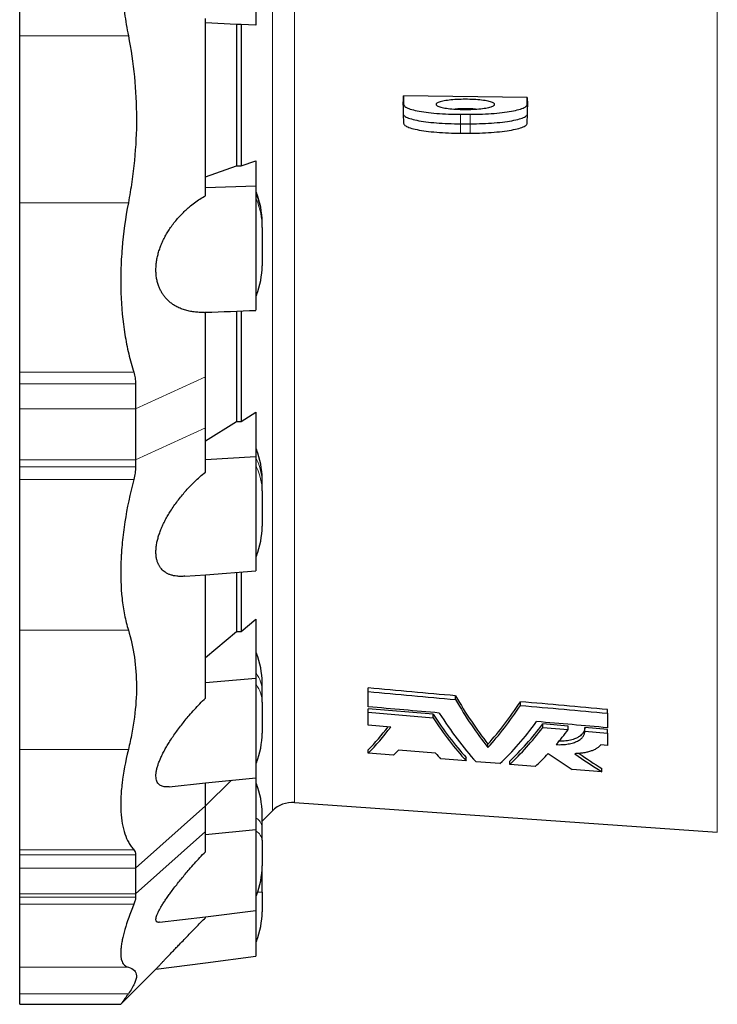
# Model space of a CAD drawing. Header units: millimetres. Extents: x 254 to 2565, y 151 to 2406.
# Tile 1 of 8: x 254 to 618, y 151 to 665. Entities that reach past the tile are written whole.
import ezdxf

# ---------------------------------------------------------------- set-up
doc = ezdxf.new("R2010")
doc.units = ezdxf.units.MM

msp = doc.modelspace()

# ---------------------------------------------------------------- linework, layer by layer
at = {"color": 8, "linetype": 'Continuous', "lineweight": 18}
for p, q in [((617.96, 240.59), (617.96, 1154.17)), ((385.52, 1143.09), (385.52, 251.67)), ((397.17, 1138.73), (397.17, 256.03)), ((253.54, 656.38), (310.3, 656.38)), ((454.12, 620.54), (453.86, 615.62)), ((518.59, 620.54), (518.86, 615.62)), ((483.86, 615.38), (483.86, 610.41)), ((488.86, 615.38), (488.86, 610.41)), ((483.86, 605.53), (483.86, 610.41)), ((488.86, 605.53), (488.86, 610.41)), ((377.16, 574.3), (377.16, 573.05)), ((377.16, 573.05), (377.16, 570.81)), ((377.16, 570.81), (377.16, 521.02)), ((253.54, 569.14), (310.3, 569.14)), ((253.54, 480.66), (313.14, 480.66)), ((350.54, 478.21), (314.04, 461.63)), ((253.54, 474.55), (314.04, 474.55)), ((253.54, 461.63), (314.04, 461.63)), ((350.54, 451.61), (314.04, 435.03)), ((377.16, 440.25), (377.16, 435.38)), ((253.54, 435.03), (314.04, 435.03)), ((377.16, 435.38), (377.16, 431.11)), ((253.54, 431.31), (314.04, 431.31)), ((377.16, 431.11), (377.16, 384.95)), ((253.54, 424.71), (313.14, 424.71)), ((253.54, 346.1), (310.3, 346.1)), ((377.16, 333.87), (377.16, 323.35)), ((377.16, 323.35), (377.16, 317.48)), ((377.16, 317.48), (377.16, 276.96)), ((253.54, 283.65), (310.3, 283.65)), ((377.16, 265.56), (377.16, 247.93)), ((314.04, 221.75), (350.54, 254.28)), ((377.16, 247.93), (377.16, 241.03)), ((314.04, 208.38), (350.54, 240.93)), ((377.16, 241.03), (377.16, 207.63)), ((253.54, 231.4), (313.14, 231.4)), ((253.54, 228.63), (314.04, 228.63)), ((314.04, 221.75), (253.54, 221.75)), ((379.68, 216.51), (380.2, 216.51)), ((253.54, 208.38), (314.04, 208.38)), ((253.54, 206.6), (314.04, 206.6)), ((377.16, 207.63), (377.16, 183.74)), ((377.79, 209.26), (380.2, 209.26)), ((253.54, 202.89), (313.14, 202.89)), ((253.54, 170), (310.3, 170)), ((253.54, 156.19), (310.3, 156.19))]:
    msp.add_line(p, q, dxfattribs=at)
at = {"color": 7, "linetype": 'Continuous', "lineweight": 25}
for p, q in [((253.54, 656.38), (253.54, 750.69)), ((350.54, 572.86), (350.54, 665.37)), ((376.86, 663.89), (376.86, 661.96)), ((366.75, 662.29), (350.54, 663.04)), ((369.23, 662.31), (366.75, 662.29)), ((366.75, 662.29), (366.75, 588.4)), ((376.86, 661.96), (369.23, 662.31)), ((369.23, 662.31), (369.23, 588.38)), ((253.54, 569.14), (253.54, 656.38)), ((454.12, 624.98), (454.12, 620.54)), ((518.59, 624.2), (454.12, 624.98)), ((518.59, 620.54), (518.59, 624.2)), ((453.86, 620.05), (453.86, 615.62)), ((518.86, 615.62), (518.86, 619.26)), ((453.86, 615.57), (454.12, 610.65)), ((483.86, 615.38), (488.86, 615.38)), ((518.59, 610.65), (518.86, 615.57)), ((483.86, 610.41), (488.86, 610.41)), ((483.86, 605.53), (488.86, 605.53)), ((350.54, 582.64), (366.75, 588.4)), ((369.23, 588.38), (376.86, 591.09)), ((376.86, 591.09), (376.86, 577.85)), ((376.86, 577.85), (350.54, 576.99)), ((253.54, 480.66), (253.54, 569.14)), ((380.2, 558.52), (380.2, 559.02)), ((380.2, 556.28), (380.2, 558.52)), ((380.2, 556.28), (380.2, 536.31)), ((350.54, 478.21), (350.54, 511.97)), ((366.75, 512.6), (366.75, 454.99)), ((369.23, 512.69), (369.23, 454.98)), ((253.54, 474.55), (253.54, 480.66)), ((350.54, 451.61), (350.54, 478.21)), ((253.54, 461.63), (253.54, 474.55)), ((314.04, 474.55), (314.04, 461.63)), ((253.54, 435.03), (253.54, 461.63)), ((314.04, 461.63), (314.04, 435.03)), ((369.23, 454.98), (376.86, 459.78)), ((376.86, 459.78), (376.86, 436.53)), ((350.54, 444.79), (366.75, 454.99)), ((350.54, 428.52), (350.54, 451.61)), ((253.54, 431.31), (253.54, 435.03)), ((314.04, 435.03), (314.04, 431.31)), ((376.86, 436.53), (350.54, 434.88)), ((253.54, 424.71), (253.54, 431.31)), ((253.54, 346.1), (253.54, 424.71)), ((380.2, 423.01), (380.2, 424.96)), ((380.2, 418.75), (380.2, 423.01)), ((380.2, 418.75), (380.2, 400.23)), ((366.75, 376.14), (366.75, 345.32)), ((369.23, 376.33), (369.23, 345.31)), ((350.54, 310.49), (350.54, 374.95)), ((369.23, 345.31), (376.86, 351.73)), ((376.86, 351.73), (376.86, 320.75)), ((253.54, 283.65), (253.54, 346.1)), ((350.54, 331.68), (366.75, 345.32)), ((376.86, 320.75), (350.54, 318.47)), ((380.2, 314.36), (380.2, 318.58)), ((380.2, 308.5), (380.2, 314.36)), ((435.66, 313.91), (435.66, 315.87)), ((435.66, 306), (435.66, 313.91)), ((380.2, 308.5), (380.2, 292.24)), ((481.19, 309.79), (481.19, 311.74)), ((515.12, 306.74), (515.12, 308.67)), ((469.52, 302.07), (435.66, 305.02)), ((435.66, 303.15), (435.66, 305.02)), ((560.66, 302.65), (560.66, 304.58)), ((435.66, 303.15), (469.52, 300.2)), ((435.66, 296.44), (435.66, 303.15)), ((469.52, 300.2), (469.52, 302.07)), ((560.66, 302.65), (560.66, 295.06)), ((447.37, 295.44), (435.66, 296.44)), ((540.13, 295.95), (526.79, 297.1)), ((526.79, 295.24), (526.79, 297.1)), ((526.79, 295.24), (540.13, 294.09)), ((540.13, 294.09), (540.13, 295.95)), ((560.66, 294.17), (548.75, 295.2)), ((548.75, 293.34), (548.75, 295.2)), ((548.75, 293.34), (560.66, 292.32)), ((560.66, 292.32), (560.66, 294.17)), ((560.66, 292.32), (560.66, 285.87)), ((253.54, 231.4), (253.54, 283.65)), ((435.66, 281.85), (435.66, 283.58)), ((470.79, 281.83), (451.4, 283.41)), ((498.16, 284.78), (498.16, 286.56)), ((560.66, 285.87), (557.08, 286.17)), ((448.89, 280.78), (435.66, 281.85)), ((486.79, 277.74), (473.45, 278.81)), ((486.79, 277.74), (486.79, 279.47)), ((509.52, 275.92), (509.52, 277.64)), ((504.38, 276.33), (491.93, 277.33)), ((522.86, 274.85), (509.52, 275.92)), ((557.68, 272.06), (542.21, 273.3)), ((557.68, 272.06), (557.68, 273.78)), ((350.54, 254.36), (364.21, 267.63)), ((376.86, 268.93), (376.86, 241.83)), ((350.54, 254.28), (350.54, 266.21)), ((350.54, 240.93), (350.54, 254.28)), ((397.17, 256.03), (617.96, 240.59)), ((380.2, 246.35), (385.52, 251.67)), ((380.2, 243.2), (380.2, 250.28)), ((376.86, 241.83), (350.54, 239.14)), ((380.2, 236.31), (380.2, 243.2)), ((350.54, 230.34), (350.54, 240.93)), ((253.54, 228.63), (253.54, 231.4)), ((380.2, 236.31), (380.2, 222.91)), ((253.54, 221.75), (253.54, 228.63)), ((314.04, 228.63), (314.04, 221.75)), ((253.54, 208.38), (253.54, 221.75)), ((314.04, 221.75), (314.04, 208.38)), ((380.2, 216.51), (380.2, 222.91)), ((380.2, 209.26), (380.2, 216.51)), ((253.54, 206.6), (253.54, 208.38)), ((253.54, 202.89), (253.54, 206.6)), ((314.04, 208.38), (314.04, 206.6)), ((380.2, 209.26), (380.2, 199.02)), ((253.54, 170), (253.54, 202.89)), ((350.54, 195.9), (350.54, 196.37)), ((253.54, 156.19), (253.54, 170)), ((306.34, 150.68), (324.72, 169.06)), ((253.54, 150.67), (253.54, 156.19)), ((253.54, 150.67), (306.34, 150.67))]:
    msp.add_line(p, q, dxfattribs=at)
at = {"color": 7, "linetype": 'Continuous', "lineweight": 25, "flags": 128}
for points in [[(486.36, 623.19), (485.23, 623.18), (484.11, 623.16), (483, 623.13), (481.91, 623.08), (480.84, 623.01), (479.81, 622.93), (478.81, 622.84), (477.85, 622.74), (476.94, 622.63), (476.07, 622.5), (475.27, 622.36), (474.53, 622.22), (473.85, 622.06), (473.23, 621.89), (472.69, 621.72), (472.23, 621.54), (471.84, 621.36), (471.53, 621.17), (471.31, 620.98), (471.16, 620.79), (471.1, 620.59), (471.12, 620.39), (471.22, 620.2), (471.41, 620.01), (471.68, 619.82), (472.03, 619.63), (472.45, 619.45), (472.96, 619.27), (473.53, 619.1), (474.18, 618.94), (474.89, 618.79), (475.66, 618.65), (476.5, 618.52), (477.39, 618.4), (478.32, 618.29), (479.3, 618.19), (480.32, 618.11), (481.37, 618.04), (482.45, 617.98), (483.55, 617.94), (484.67, 617.91), (485.79, 617.89), (486.92, 617.89), (488.05, 617.91), (489.16, 617.94), (490.26, 617.98), (491.34, 618.04), (492.39, 618.11), (493.41, 618.19), (494.39, 618.29), (495.33, 618.4), (496.21, 618.52), (497.05, 618.65), (497.82, 618.79), (498.54, 618.94), (499.18, 619.1), (499.76, 619.27), (500.26, 619.45), (500.69, 619.63), (501.04, 619.82), (501.3, 620.01), (501.49, 620.2), (501.6, 620.39), (501.62, 620.59), (501.55, 620.79), (501.41, 620.98), (501.18, 621.17), (500.87, 621.36), (500.48, 621.54), (500.02, 621.72), (499.48, 621.89), (498.87, 622.06), (498.19, 622.22), (497.44, 622.36), (496.64, 622.5), (495.78, 622.63), (494.86, 622.74), (493.91, 622.84), (492.91, 622.93), (491.87, 623.01), (490.8, 623.08), (489.71, 623.13), (488.6, 623.16), (487.48, 623.18), (486.36, 623.19)], [(454.12, 620.54), (454.16, 620.26), (454.29, 619.98), (454.51, 619.71), (454.81, 619.43), (455.2, 619.16), (455.68, 618.89), (456.23, 618.63), (456.87, 618.37), (457.58, 618.12), (458.38, 617.88), (459.24, 617.64), (460.18, 617.42), (461.19, 617.2), (462.27, 616.99), (463.41, 616.79), (464.6, 616.61), (465.86, 616.43), (467.17, 616.27), (468.52, 616.12), (469.93, 615.98), (471.37, 615.85), (472.85, 615.74), (474.36, 615.65), (475.9, 615.57), (477.46, 615.5), (479.05, 615.45), (480.64, 615.41), (482.25, 615.38), (483.86, 615.38)], [(488.86, 615.38), (490.47, 615.38), (492.07, 615.41), (493.67, 615.45), (495.25, 615.5), (496.81, 615.57), (498.35, 615.65), (499.86, 615.74), (501.34, 615.85), (502.79, 615.98), (504.19, 616.12), (505.55, 616.27), (506.85, 616.43), (508.11, 616.61), (509.31, 616.79), (510.45, 616.99), (511.52, 617.2), (512.53, 617.42), (513.47, 617.64), (514.34, 617.88), (515.13, 618.12), (515.85, 618.37), (516.48, 618.63), (517.04, 618.89), (517.51, 619.16), (517.9, 619.43), (518.2, 619.71), (518.42, 619.98), (518.55, 620.26), (518.59, 620.54)], [(453.86, 615.62), (453.9, 615.34), (454.03, 615.05), (454.25, 614.77), (454.56, 614.5), (454.95, 614.22), (455.43, 613.95), (455.99, 613.69), (456.63, 613.43), (457.35, 613.18), (458.15, 612.93), (459.03, 612.69), (459.97, 612.46), (460.99, 612.24), (462.08, 612.03), (463.23, 611.84), (464.43, 611.65), (465.7, 611.47), (467.02, 611.31), (468.39, 611.15), (469.8, 611.01), (471.26, 610.89), (472.75, 610.78), (474.28, 610.68), (475.83, 610.6), (477.41, 610.53), (479, 610.48), (480.61, 610.44), (482.23, 610.42), (483.86, 610.41)], [(488.86, 610.41), (490.48, 610.42), (492.1, 610.44), (493.71, 610.48), (495.31, 610.53), (496.88, 610.6), (498.44, 610.68), (499.96, 610.78), (501.45, 610.89), (502.91, 611.01), (504.32, 611.15), (505.69, 611.31), (507.01, 611.47), (508.28, 611.65), (509.49, 611.84), (510.64, 612.03), (511.72, 612.24), (512.74, 612.46), (513.69, 612.69), (514.56, 612.93), (515.36, 613.18), (516.08, 613.43), (516.73, 613.69), (517.29, 613.95), (517.76, 614.22), (518.16, 614.5), (518.46, 614.77), (518.68, 615.05), (518.81, 615.34), (518.86, 615.62)], [(454.12, 610.65), (454.16, 610.41), (454.29, 610.13), (454.51, 609.86), (454.81, 609.58), (455.2, 609.31), (455.68, 609.04), (456.23, 608.78), (456.87, 608.52), (457.58, 608.27), (458.38, 608.03), (459.24, 607.8), (460.18, 607.57), (461.19, 607.35), (462.27, 607.14), (463.41, 606.94), (464.6, 606.76), (465.86, 606.58), (467.17, 606.42), (468.52, 606.27), (469.93, 606.13), (471.37, 606.01), (472.85, 605.9), (474.36, 605.8), (475.9, 605.72), (477.46, 605.65), (479.05, 605.6), (480.64, 605.56), (482.25, 605.54), (483.86, 605.53)], [(488.86, 605.53), (490.47, 605.54), (492.07, 605.56), (493.67, 605.6), (495.25, 605.65), (496.81, 605.72), (498.35, 605.8), (499.86, 605.9), (501.34, 606.01), (502.79, 606.13), (504.19, 606.27), (505.55, 606.42), (506.85, 606.58), (508.11, 606.76), (509.31, 606.94), (510.45, 607.14), (511.52, 607.35), (512.53, 607.57), (513.47, 607.8), (514.34, 608.03), (515.13, 608.27), (515.85, 608.52), (516.48, 608.78), (517.04, 609.04), (517.51, 609.31), (517.9, 609.58), (518.2, 609.86), (518.42, 610.13), (518.55, 610.41), (518.59, 610.65)], [(339.76, 374.15), (350.58, 374.96), (376.86, 376.93)], [(331.65, 264.27), (350.58, 266.23), (376.86, 268.94)], [(326.5, 193.49), (350.58, 196.42), (376.86, 199.61)], [(324.72, 169.05), (350.58, 172.36), (376.86, 175.72)]]:
    msp.add_lwpolyline(points, dxfattribs=at)
at = {"color": 7, "linetype": 'Continuous', "lineweight": 25}
for centre, radius, start, end in [((486.36, 535.23), 83, 86.3496, 93.6504), ((380.86, 575.83), 4, 180, 202.4663), ((340.2, 559.02), 40, 0, 22.4663), ((340.2, 536.31), 40, 337.5337, 0), ((380.86, 519.49), 4, 157.5337, 180), ((380.86, 441.78), 4, 180, 202.4663), ((340.2, 424.96), 40, 0, 22.4663), ((340.2, 400.23), 40, 337.5337, 0), ((380.86, 383.42), 4, 157.5337, 180), ((380.86, 335.39), 4, 180, 202.4663), ((340.2, 318.58), 40, 0, 22.4663), ((340.2, 292.24), 40, 337.5337, 0), ((380.86, 275.43), 4, 157.5337, 180), ((380.86, 267.09), 4, 180, 202.4663), ((340.2, 250.28), 40, 0, 22.4663), ((396.13, 241.07), 15, 86, 135), ((340.2, 222.91), 40, 337.5337, 0), ((380.86, 206.1), 4, 157.5337, 180), ((340.2, 199.02), 40, 337.5337, 0), ((380.86, 182.21), 4, 157.5337, 180)]:
    msp.add_arc(centre, radius, start, end, dxfattribs=at)
at = {"color": 8, "linetype": 'Continuous', "lineweight": 18}
for centre, radius, start, end in [((380.5, 574.51), 3.64, 180.0367, 203.5541), ((380.5, 572.27), 3.64, 180.0367, 203.5541), ((343.76, 558.49), 36.44, 0.0367, 23.5541), ((343.76, 556.25), 36.44, 0.0367, 23.5541), ((379.57, 436.62), 2.71, 180.2099, 207.3758), ((379.57, 432.36), 2.71, 180.2099, 207.3758), ((353.09, 422.91), 27.11, 0.2099, 27.3758), ((353.09, 418.65), 27.11, 0.2099, 27.3758), ((378.41, 324.27), 1.56, 180.9523, 216.3868), ((364.62, 314.1), 15.58, 0.9523, 36.3868), ((378.41, 318.4), 1.56, 180.9523, 216.3868), ((364.62, 308.24), 15.58, 0.9523, 36.3868), ((377.48, 248.47), 0.629, 186.2145, 239.2436), ((373.94, 242.52), 6.29, 6.2145, 59.2436), ((377.48, 241.57), 0.629, 186.2145, 239.2436), ((373.94, 235.63), 6.29, 6.2145, 59.2436)]:
    msp.add_arc(centre, radius, start, end, dxfattribs=at)
at = {"color": 7, "linetype": 'Continuous', "lineweight": 25}
for centre, major_axis, ratio, start_param, end_param in [((453.94, 698.99), (22.99, 445.32), 0.009076, 4.534661, 4.545889), ((518.94, 695.76), (-23.22, 449.87), 0.009076, 1.73008, 1.741195), ((9975.38, 697.38), (75054.19, -431.32), 0.002206, 4.584027, 4.58406), ((9975.38, 697.38), (75054.19, -359.05), 0.003874, 4.584033, 4.584066), ((9975.38, 697.38), (75054.19, -251.63), 0.005162, 4.584031, 4.584065), ((604.55, 699.63), (38.36, 455.42), 0.398734, 2.622754, 2.739316), ((604.56, 699.64), (38.48, 456.92), 0.398734, 2.625552, 2.741502), ((402.17, 695.2), (-37.17, 441.28), 0.398734, 3.496448, 3.612505), ((402.19, 695.19), (-37.29, 442.78), 0.398734, 3.494192, 3.609643), ((585.89, 699.63), (38.25, 454.11), 0.398734, 2.669735, 2.78465), ((585.91, 699.64), (38.37, 455.62), 0.398734, 2.672281, 2.78663), ((591.06, 699.64), (38.41, 455.98), 0.398734, 2.659429, 2.787101), ((415.69, 695.19), (-37.37, 443.73), 0.398734, 3.446018, 3.572742), ((351.7, 695.34), (-34.05, 437.83), 0.376209, 3.460369, 3.533113), ((351.71, 695.33), (-34.17, 439.34), 0.376209, 3.458293, 3.540286), ((420.82, 695.19), (-37.28, 442.58), 0.398734, 3.447558, 3.561409), ((420.84, 695.18), (-37.4, 444.09), 0.398734, 3.445536, 3.558834), ((434.18, 695.18), (-37.48, 445.02), 0.398734, 3.515097, 3.557248), ((364.95, 695.33), (-34.24, 440.26), 0.376209, 3.457024, 3.474226), ((572.56, 699.63), (38.3, 454.69), 0.398734, 2.768283, 2.785404), ((434.18, 695.18), (-37.48, 445.02), 0.398734, 3.444291, 3.487749), ((734.41, 701.65), (128.18, 456.66), 0.716682, 2.892996, 2.936323), ((749.92, 701.66), (128.48, 457.72), 0.716682, 2.888749, 2.937691), ((749.86, 701.65), (128.06, 456.25), 0.716682, 2.894869, 2.935787)]:
    msp.add_ellipse(centre, major_axis=major_axis, ratio=ratio, start_param=start_param, end_param=end_param, dxfattribs=at)
for points, knots in [([(313.14, 750.69), (311.18, 743.28), (309.63, 735.69), (307.94, 724.01), (307.49, 720.07), (306.97, 714.09), (306.82, 712.08), (306.64, 709.05), (306.59, 708.04), (306.5, 706.02), (306.46, 705.01), (306.18, 695.93), (306.39, 687.92), (307.35, 675.99), (307.79, 672.03), (308.61, 666.12), (308.91, 664.15), (309.56, 660.24), (309.92, 658.3), (310.3, 656.38)], [0, 0, 0, 0, 0.25, 0.25, 0.375, 0.375, 0.4375, 0.4375, 0.46875, 0.46875, 0.5, 0.5, 0.75, 0.75, 0.875, 0.875, 0.9375, 0.9375, 1, 1, 1, 1]), ([(376.86, 730.87), (376.86, 730.77), (376.86, 730.19), (376.86, 728.18), (376.86, 725.05), (376.86, 720.88), (376.86, 715.82), (376.86, 710.05), (376.86, 703.82), (376.86, 699.52), (376.86, 695.28), (376.86, 691.02), (376.86, 684.79), (376.86, 678.98), (376.86, 673.87), (376.86, 669.68), (376.86, 666.55), (376.86, 664.56), (376.86, 663.99), (376.86, 663.89)], [0.4496372, 0.4496372, 0.4496372, 0.4496372, 0.4721272, 0.4946172, 0.5171072, 0.5395973, 0.5620873, 0.5845773, 0.6070674, 0.6295574, 0.6295574, 0.6516854, 0.6738134, 0.6959414, 0.7180693, 0.7401973, 0.7623253, 0.7844533, 0.8065813, 0.8065813, 0.8065813, 0.8065813]), ([(310.3, 656.38), (313.1, 642.22), (314.53, 627.85), (314.55, 605.99), (314.2, 598.65), (313.31, 589.41), (313.1, 587.56), (312.66, 583.86), (312.41, 582.01), (311.62, 576.48), (311, 572.81), (310.3, 569.14)], [0, 0, 0, 0, 0.5, 0.5, 0.75, 0.75, 0.8125, 0.8125, 0.875, 0.875, 1, 1, 1, 1]), ([(376.86, 577.85), (376.86, 577.5), (376.86, 576.79), (376.86, 575.45), (376.86, 573.9), (376.86, 572.16), (376.86, 570.24), (376.86, 568.17), (376.86, 565.92), (376.86, 563.52), (376.86, 561.03), (376.86, 558.45), (376.86, 555.75), (376.86, 552.98), (376.86, 550.19), (376.86, 547.38), (376.86, 544.54), (376.86, 541.71), (376.86, 538.94), (376.86, 536.23), (376.86, 533.56), (376.86, 530.99), (376.86, 528.55), (376.86, 526.23), (376.86, 524.04), (376.86, 522.01), (376.86, 520.17), (376.86, 518.52), (376.86, 517.06), (376.86, 515.8), (376.86, 514.78), (376.86, 513.98), (376.86, 513.41), (376.86, 513.06), (376.86, 513.03), (376.86, 513.01)], [0, 0, 0, 0, 0.029957, 0.059914, 0.090742, 0.12157, 0.151527, 0.181484, 0.212313, 0.243141, 0.273093, 0.303044, 0.333866, 0.364688, 0.394632, 0.424576, 0.455389, 0.486202, 0.516153, 0.546104, 0.576924, 0.607745, 0.637712, 0.66768, 0.69852, 0.729359, 0.759312, 0.789264, 0.820086, 0.850909, 0.88085, 0.91079, 0.941599, 0.972408, 1, 1, 1, 1]), ([(350.14, 511.96), (349.4, 511.94), (347.77, 511.89), (345.31, 512.05), (342.76, 512.4), (340.28, 512.98), (337.87, 513.79), (335.76, 514.77), (333.94, 515.84), (332.39, 516.95), (330.92, 518.24), (329.63, 519.62), (328.52, 521.07), (327.57, 522.57), (326.73, 524.2), (326, 526.01), (325.4, 528.02), (324.97, 530.21), (324.73, 532.52), (324.7, 534.93), (324.87, 537.39), (325.23, 539.84), (325.78, 542.25), (326.47, 544.6), (327.34, 546.98), (328.38, 549.37), (329.59, 551.75), (330.92, 554.03), (332.43, 556.35), (334.13, 558.66), (336.03, 560.96), (338.01, 563.11), (340.05, 565.11), (342.34, 567.14), (344.88, 569.16), (347.69, 571.14), (349.59, 572.29), (350.54, 572.86)], [0, 0, 0, 0, 0.030834, 0.067437, 0.104081, 0.140679, 0.177178, 0.213558, 0.240235, 0.266971, 0.293687, 0.320334, 0.342538, 0.364813, 0.387068, 0.409243, 0.433225, 0.457273, 0.481238, 0.505272, 0.529391, 0.553432, 0.576559, 0.599749, 0.622893, 0.648738, 0.674674, 0.70064, 0.726525, 0.757387, 0.788338, 0.819349, 0.850357, 0.881266, 0.920827, 0.960428, 1, 1, 1, 1]), ([(310.3, 569.14), (308.77, 561.16), (307.69, 553.26), (306.72, 541.52), (306.5, 537.62), (306.35, 531.8), (306.32, 529.87), (306.33, 526.98), (306.34, 526.01), (306.37, 524.1), (306.4, 523.15), (306.67, 514.63), (307.37, 507.39), (309.05, 496.99), (309.72, 493.6), (310.89, 488.64), (311.3, 487), (312.19, 483.79), (312.65, 482.21), (313.14, 480.66)], [0, 0, 0, 0, 0.25, 0.25, 0.375, 0.375, 0.4375, 0.4375, 0.46875, 0.46875, 0.5, 0.5, 0.75, 0.75, 0.875, 0.875, 0.9375, 0.9375, 1, 1, 1, 1]), ([(350.14, 511.95), (350.29, 511.96), (359.19, 512.31), (368.1, 512.66), (376.86, 513)], [0, 0, 0, 0, 0.016642, 1, 1, 1, 1]), ([(313.14, 480.66), (313.44, 479.73), (313.66, 478.76), (313.97, 476.72), (314.04, 475.66), (314.04, 474.55)], [0, 0, 0, 0, 0.5, 0.5, 1, 1, 1, 1]), ([(376.86, 436.53), (376.86, 435.93), (376.86, 434.72), (376.86, 432.68), (376.86, 430.47), (376.86, 428.12), (376.86, 425.66), (376.86, 423.1), (376.86, 420.42), (376.86, 417.67), (376.86, 414.89), (376.86, 412.09), (376.86, 409.24), (376.86, 406.41), (376.86, 403.63), (376.86, 400.9), (376.86, 398.21), (376.86, 395.61), (376.86, 393.13), (376.86, 390.78), (376.86, 388.55), (376.86, 386.48), (376.86, 384.59), (376.86, 382.89), (376.86, 381.36), (376.86, 380.05), (376.86, 378.97), (376.86, 378.1), (376.86, 377.46), (376.86, 377.07), (376.86, 376.91), (376.86, 376.94), (376.86, 376.95)], [0, 0, 0, 0, 0.033784, 0.067568, 0.102333, 0.137099, 0.170883, 0.204667, 0.239433, 0.274199, 0.307977, 0.341755, 0.376514, 0.411273, 0.445042, 0.47881, 0.513559, 0.548308, 0.582085, 0.615862, 0.650619, 0.685377, 0.719172, 0.752968, 0.787747, 0.822526, 0.856304, 0.890083, 0.924842, 0.959602, 0.993367, 1, 1, 1, 1]), ([(314.04, 431.31), (314.04, 430.25), (313.97, 429.17), (313.66, 426.97), (313.44, 425.85), (313.14, 424.71)], [0, 0, 0, 0, 0.5, 0.5, 1, 1, 1, 1]), ([(339.76, 374.16), (339.13, 374.12), (337.69, 374.03), (335.76, 374.15), (333.94, 374.44), (332.39, 374.86), (330.92, 375.45), (329.63, 376.19), (328.52, 377.04), (327.57, 377.99), (326.73, 379.09), (326, 380.38), (325.4, 381.88), (324.97, 383.6), (324.73, 385.48), (324.7, 387.52), (324.87, 389.67), (325.23, 391.89), (325.78, 394.12), (326.47, 396.35), (327.34, 398.68), (328.38, 401.07), (329.59, 403.51), (330.92, 405.9), (332.43, 408.38), (334.13, 410.93), (336.03, 413.53), (338.01, 416.03), (340.05, 418.42), (342.34, 420.92), (344.88, 423.49), (347.69, 426.11), (349.59, 427.71), (350.54, 428.52)], [0, 0, 0, 0, 0.033531, 0.076263, 0.107596, 0.139, 0.17038, 0.201679, 0.22776, 0.253924, 0.280063, 0.30611, 0.334278, 0.362525, 0.390674, 0.418903, 0.447233, 0.475472, 0.502635, 0.529874, 0.557058, 0.587415, 0.617879, 0.648378, 0.678783, 0.715032, 0.751386, 0.787812, 0.824232, 0.860537, 0.907005, 0.953519, 1, 1, 1, 1]), ([(313.14, 424.71), (311.18, 417.13), (309.63, 409.72), (307.94, 398.9), (307.49, 395.34), (306.97, 390.07), (306.82, 388.33), (306.64, 385.73), (306.59, 384.87), (306.5, 383.16), (306.46, 382.31), (306.18, 374.73), (306.39, 368.42), (307.35, 359.57), (307.79, 356.72), (308.61, 352.6), (308.91, 351.25), (309.56, 348.63), (309.92, 347.35), (310.3, 346.1)], [0, 0, 0, 0, 0.25, 0.25, 0.375, 0.375, 0.4375, 0.4375, 0.46875, 0.46875, 0.5, 0.5, 0.75, 0.75, 0.875, 0.875, 0.9375, 0.9375, 1, 1, 1, 1]), ([(310.3, 346.1), (313.1, 336.93), (314.53, 327.13), (314.55, 311.49), (314.2, 306.11), (313.31, 299.19), (313.1, 297.8), (312.66, 295), (312.41, 293.59), (311.62, 289.36), (311, 286.51), (310.3, 283.65)], [0, 0, 0, 0, 0.5, 0.5, 0.75, 0.75, 0.8125, 0.8125, 0.875, 0.875, 1, 1, 1, 1]), ([(376.86, 320.75), (376.86, 319.95), (376.86, 318.37), (376.86, 315.83), (376.86, 313.17), (376.86, 310.44), (376.86, 307.68), (376.86, 304.88), (376.86, 302.03), (376.86, 299.19), (376.86, 296.4), (376.86, 293.65), (376.86, 290.94), (376.86, 288.32), (376.86, 285.82), (376.86, 283.43), (376.86, 281.16), (376.86, 279.04), (376.86, 277.11), (376.86, 275.35), (376.86, 273.77), (376.86, 272.4), (376.86, 271.26), (376.86, 270.33), (376.86, 269.62), (376.86, 269.16), (376.86, 268.95), (376.86, 268.96), (376.86, 268.97)], [0, 0, 0, 0, 0.038733, 0.077467, 0.117326, 0.157185, 0.195919, 0.234653, 0.274512, 0.314372, 0.353099, 0.391825, 0.431677, 0.471529, 0.510245, 0.548961, 0.588801, 0.628641, 0.667366, 0.706092, 0.745942, 0.785791, 0.824538, 0.863286, 0.90316, 0.943035, 0.981762, 1, 1, 1, 1]), ([(331.65, 264.29), (331.41, 264.26), (330.68, 264.17), (329.64, 264.21), (328.52, 264.37), (327.57, 264.68), (326.73, 265.14), (326, 265.78), (325.4, 266.63), (324.97, 267.7), (324.73, 268.97), (324.7, 270.44), (324.87, 272.08), (325.23, 273.83), (325.78, 275.68), (326.47, 277.58), (327.34, 279.61), (328.38, 281.77), (329.59, 284.03), (330.92, 286.31), (332.43, 288.71), (334.13, 291.24), (336.03, 293.89), (338.01, 296.49), (340.05, 299.04), (342.34, 301.76), (344.88, 304.63), (347.69, 307.63), (349.59, 309.54), (350.54, 310.49)], [0, 0, 0, 0, 0.018037, 0.055083, 0.085953, 0.116922, 0.147861, 0.178691, 0.212031, 0.245465, 0.278783, 0.312196, 0.345728, 0.379152, 0.411304, 0.443545, 0.47572, 0.511652, 0.54771, 0.58381, 0.619797, 0.662703, 0.705733, 0.748848, 0.791956, 0.834928, 0.889928, 0.944984, 1, 1, 1, 1]), ([(533.83, 286.3), (534.93, 286.22), (536.01, 286.21), (537.33, 286.27), (537.6, 286.29), (538.12, 286.33), (538.38, 286.35), (539.14, 286.43), (539.64, 286.5), (540.59, 286.66), (541.05, 286.75), (541.94, 286.96), (542.37, 287.08), (543.59, 287.48), (544.32, 287.78), (545.3, 288.29), (545.6, 288.47), (546.16, 288.84), (546.42, 289.03), (546.89, 289.43), (547.11, 289.63), (547.5, 290.06), (547.68, 290.28), (548.15, 290.94), (548.37, 291.4), (548.6, 292.12), (548.66, 292.36), (548.73, 292.85), (548.75, 293.1), (548.75, 293.34)], [0, 0, 0, 0, 0.125, 0.125, 0.15625, 0.15625, 0.1875, 0.1875, 0.25, 0.25, 0.3125, 0.3125, 0.375, 0.375, 0.5, 0.5, 0.5625, 0.5625, 0.625, 0.625, 0.6875, 0.6875, 0.75, 0.75, 0.875, 0.875, 0.9375, 0.9375, 1, 1, 1, 1]), ([(548.75, 295.2), (548.74, 294.97), (548.72, 294.5), (548.55, 293.75), (548.23, 292.94), (547.69, 292.09), (546.96, 291.29), (546.07, 290.57), (545.05, 289.95), (543.92, 289.42), (542.64, 288.96), (541.21, 288.58), (539.64, 288.29), (538.1, 288.12), (536.64, 288.03), (535.73, 288.04), (535.29, 288.04)], [0, 0, 0, 0, 0.0616635, 0.123325, 0.2058365, 0.2887438, 0.371564, 0.453956, 0.5262632, 0.5987553, 0.6709973, 0.7438373, 0.8169603, 0.8897294, 0.9461536, 1, 1, 1, 1]), ([(310.3, 283.65), (308.77, 277.41), (307.69, 271.59), (306.72, 263.5), (306.5, 260.9), (306.35, 257.18), (306.32, 255.96), (306.33, 254.18), (306.34, 253.59), (306.37, 252.44), (306.4, 251.87), (306.67, 246.85), (307.37, 242.97), (309.05, 237.99), (309.72, 236.47), (310.89, 234.4), (311.3, 233.74), (312.19, 232.51), (312.65, 231.93), (313.14, 231.4)], [0, 0, 0, 0, 0.25, 0.25, 0.375, 0.375, 0.4375, 0.4375, 0.46875, 0.46875, 0.5, 0.5, 0.75, 0.75, 0.875, 0.875, 0.9375, 0.9375, 1, 1, 1, 1]), ([(557.08, 286.17), (556.57, 285.52), (555.91, 284.92), (554.67, 284.1), (554.21, 283.84), (553.2, 283.35), (552.66, 283.13), (551.5, 282.72), (550.88, 282.53), (549.9, 282.28), (549.56, 282.2), (548.86, 282.06), (548.5, 281.99), (547.41, 281.81), (546.66, 281.72), (545.1, 281.58), (544.29, 281.54), (543.47, 281.52)], [0, 0, 0, 0, 0.25, 0.25, 0.375, 0.375, 0.5, 0.5, 0.625, 0.625, 0.6875, 0.6875, 0.75, 0.75, 0.875, 0.875, 1, 1, 1, 1]), ([(376.86, 241.83), (376.86, 240.92), (376.86, 239.12), (376.86, 236.32), (376.86, 233.48), (376.86, 230.64), (376.86, 227.84), (376.86, 225.08), (376.86, 222.35), (376.86, 219.69), (376.86, 217.16), (376.86, 214.74), (376.86, 212.43), (376.86, 210.27), (376.86, 208.29), (376.86, 206.48), (376.86, 204.85), (376.86, 203.42), (376.86, 202.22), (376.86, 201.23), (376.86, 200.46), (376.86, 199.93), (376.86, 199.64), (376.86, 199.63), (376.86, 199.63)], [0, 0, 0, 0, 0.0453758, 0.0907516, 0.137446, 0.1841407, 0.2295167, 0.274893, 0.3215883, 0.3682838, 0.4136513, 0.459019, 0.5057049, 0.5523906, 0.5977464, 0.6431019, 0.689774, 0.7364457, 0.7818124, 0.8271789, 0.8738624, 0.920546, 0.9659376, 1, 1, 1, 1]), ([(313.14, 231.4), (313.44, 231.07), (313.66, 230.68), (313.97, 229.76), (314.04, 229.23), (314.04, 228.63)], [0, 0, 0, 0, 0.5, 0.5, 1, 1, 1, 1]), ([(326.5, 193.5), (326.34, 193.48), (325.92, 193.43), (325.4, 193.55), (324.97, 193.87), (324.73, 194.4), (324.7, 195.16), (324.87, 196.11), (325.23, 197.24), (325.78, 198.51), (326.47, 199.89), (327.34, 201.45), (328.38, 203.16), (329.59, 205.02), (330.92, 206.95), (332.43, 209.04), (334.13, 211.31), (336.03, 213.74), (338.01, 216.19), (340.05, 218.64), (342.34, 221.32), (344.88, 224.21), (347.69, 227.3), (349.59, 229.32), (350.54, 230.34)], [0, 0, 0, 0, 0.023599, 0.063235, 0.102982, 0.142592, 0.182314, 0.222179, 0.261914, 0.300138, 0.338467, 0.376718, 0.419435, 0.462302, 0.505218, 0.548002, 0.59901, 0.650165, 0.701421, 0.75267, 0.803756, 0.869143, 0.934595, 1, 1, 1, 1]), ([(314.04, 206.6), (314.04, 206.1), (313.97, 205.53), (313.66, 204.29), (313.44, 203.62), (313.14, 202.89)], [0, 0, 0, 0, 0.5, 0.5, 1, 1, 1, 1]), ([(313.14, 202.89), (311.18, 198.02), (309.63, 193.64), (307.94, 187.8), (307.49, 185.97), (306.97, 183.43), (306.82, 182.62), (306.64, 181.45), (306.59, 181.06), (306.5, 180.32), (306.46, 179.96), (306.18, 176.78), (306.39, 174.58), (307.35, 172.17), (307.79, 171.52), (308.61, 170.78), (308.91, 170.57), (309.56, 170.23), (309.92, 170.1), (310.3, 170)], [0, 0, 0, 0, 0.25, 0.25, 0.375, 0.375, 0.4375, 0.4375, 0.46875, 0.46875, 0.5, 0.5, 0.75, 0.75, 0.875, 0.875, 0.9375, 0.9375, 1, 1, 1, 1]), ([(324.72, 169.06), (324.72, 169.06), (324.7, 169.04), (324.77, 169.11), (324.95, 169.3), (325.25, 169.62), (325.64, 170.03), (326.11, 170.53), (326.67, 171.12), (327.41, 171.9), (328.36, 172.91), (329.57, 174.17), (330.9, 175.57), (332.32, 177.07), (333.81, 178.63), (335.35, 180.23), (337.24, 182.2), (339.49, 184.54), (341.92, 187.06), (344.19, 189.39), (346.27, 191.53), (348.39, 193.7), (349.83, 195.17), (350.54, 195.9)], [0, 0, 0, 0, 0.003613, 0.03896, 0.075421, 0.111886, 0.146044, 0.180206, 0.215125, 0.250047, 0.300853, 0.351671, 0.403902, 0.456141, 0.506729, 0.557368, 0.607973, 0.685911, 0.763862, 0.82266, 0.88146, 0.940729, 1, 1, 1, 1]), ([(376.86, 199.55), (376.86, 199.42), (376.86, 198.38), (376.86, 196.5), (376.86, 193.93), (376.86, 191.47), (376.86, 189.13), (376.86, 186.93), (376.86, 184.9), (376.86, 183.04), (376.86, 181.37), (376.86, 179.89), (376.86, 178.63), (376.86, 177.58), (376.86, 176.75), (376.86, 176.15), (376.86, 175.82), (376.86, 175.68), (376.86, 175.72), (376.86, 175.72)], [0, 0, 0, 0, 0.009219, 0.0751566, 0.1410946, 0.2072684, 0.2734427, 0.3393813, 0.4053068, 0.4714681, 0.5376292, 0.6035547, 0.6694621, 0.7356047, 0.8017467, 0.8676533, 0.9335763, 0.9997346, 1, 1, 1, 1]), ([(310.3, 170), (313.1, 169.32), (314.53, 167.84), (314.55, 164.38), (314.2, 163.02), (313.31, 161.07), (313.1, 160.66), (312.66, 159.83), (312.41, 159.4), (311.62, 158.08), (311, 157.16), (310.3, 156.19)], [0, 0, 0, 0, 0.5, 0.5, 0.75, 0.75, 0.8125, 0.8125, 0.875, 0.875, 1, 1, 1, 1]), ([(310.3, 156.19), (309.98, 155.74), (309.34, 154.85), (308.53, 153.73), (307.84, 152.77), (307.27, 151.97), (306.82, 151.36), (306.52, 150.93), (306.35, 150.69), (306.34, 150.69), (306.34, 150.68)], [0, 0, 0, 0, 0.1273223, 0.2547515, 0.3821773, 0.5094949, 0.6404942, 0.771616, 0.9027366, 1, 1, 1, 1])]:
    msp.add_open_spline(points, degree=3, knots=knots, dxfattribs=at)
for points in [[(481.19, 311.74), (466.01, 313.11), (450.83, 314.49), (435.66, 315.87)], [(435.66, 313.91), (450.83, 312.54), (466.01, 311.16), (481.19, 309.79)], [(560.66, 304.58), (545.48, 305.94), (530.3, 307.31), (515.12, 308.67)], [(472.72, 302.75), (460.37, 303.83), (448.01, 304.92), (435.66, 306)], [(515.12, 306.74), (530.3, 305.37), (545.48, 304.01), (560.66, 302.65)], [(560.66, 295.06), (548.3, 296.14), (535.94, 297.22), (523.59, 298.29)]]:
    msp.add_open_spline(points, degree=3, dxfattribs=at)

doc.saveas('drawing.dxf')
